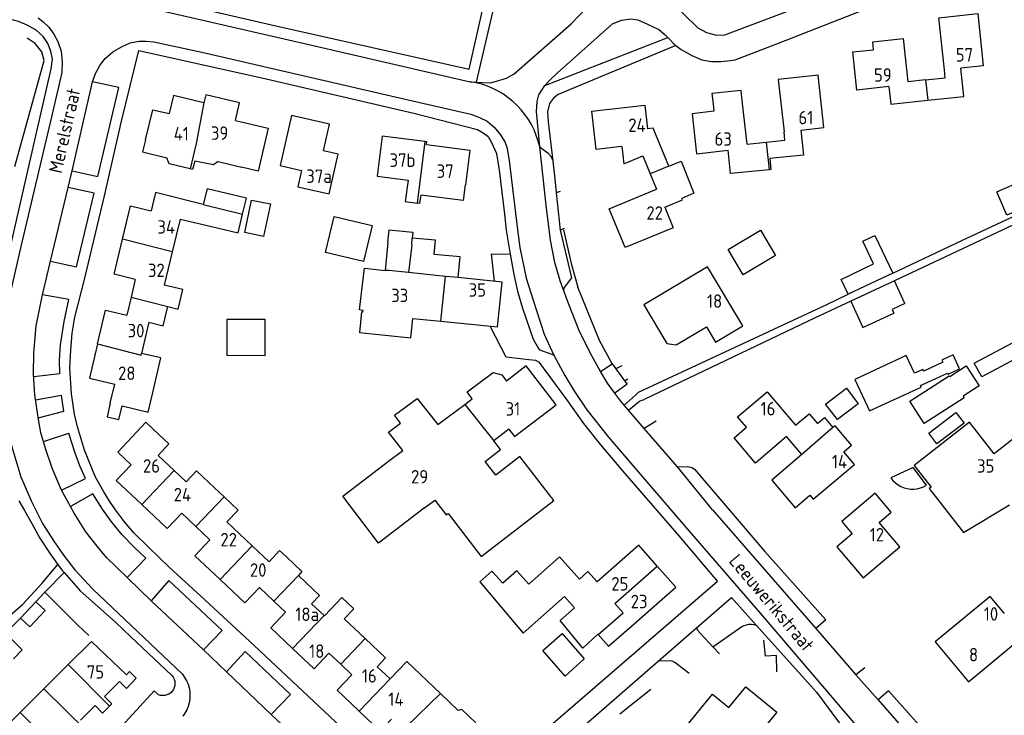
# Model space of a CAD drawing. Header units: metres. Extents: x 226218 to 240385, y 439369 to 449677.
# Tile 43 of 256: x 228462 to 228645, y 440485 to 440614. Entities that reach past the tile are written whole.
import ezdxf

# ---------------------------------------------------------------- set-up
doc = ezdxf.new("R2010")
doc.units = ezdxf.units.M
doc.header["$MEASUREMENT"] = 0
for name, color, linetype in [('DAKRAND', 4, 'Continuous'), ('DAKRAND-BYG', 4, 'Continuous'), ('HEG', 253, 'Continuous'), ('HOOFDGEBOUW', 4, 'Continuous'), ('HUISNUMMER', 253, 'Continuous'), ('KANTVERH', 253, 'Continuous'), ('SCHUTTING', 253, 'Continuous'), ('STRAATNAAM', 253, 'Continuous'), ('TUSSENMUUR', 253, 'Continuous')]:
    doc.layers.add(name, color=color, linetype=linetype)
doc.styles.get("Standard").update_dxf_attribs({"font": 'iso.shx'})

msp = doc.modelspace()

# ---------------------------------------------------------------- linework, layer by layer
at = {"layer": 'DAKRAND'}
for p, q in [((228530.17, 440573.17), (228529.68, 440567.99)), ((228547.19, 440510.18), (228555.24, 440500.67)), ((228555.24, 440500.67), (228562.92, 440507.49))]:
    msp.add_line(p, q, dxfattribs=at)
for points in [[(228485.18, 440592.19), (228486.53, 440597.8), (228489.59, 440597.07)], [(228501.87, 440595.82), (228507.97, 440594.38), (228506.09, 440586.41), (228502.98, 440587.14)], [(228607.28, 440589.35), (228601.03, 440588.74), (228601.23, 440586.67), (228600.91, 440586.64)], [(228493.49, 440586.83), (228489.57, 440587.78), (228489.13, 440588.89)], [(228498.67, 440588.16), (228497.8, 440587.54), (228494.31, 440588.25), (228493.88, 440586.73), (228493.49, 440586.83)], [(228582.27, 440587.3), (228584.54, 440588.25), (228586.94, 440582.3), (228584.71, 440581.34)], [(228600.91, 440586.64), (228593.74, 440585.93), (228593.61, 440587.18)], [(228503.2, 440578.39), (228503.91, 440581.36), (228496.61, 440583.11), (228495.91, 440580.2)], [(228495.07, 440576.68), (228502.38, 440574.93), (228503.2, 440578.39)], [(228530.17, 440573.17), (228530.42, 440575.52), (228534.78, 440575.06), (228534.68, 440573.98)], [(228543.18, 440566.64), (228543.55, 440570.49), (228538.77, 440570.95), (228539.02, 440573.56), (228534.68, 440573.98)], [(228525.48, 440560.24), (228525.55, 440560.56), (228524.91, 440560.64), (228525.79, 440568.38), (228529.68, 440567.99)], [(228486.54, 440545.32), (228488.01, 440551.74), (228484.44, 440552.56)], [(228544.41, 440543.11), (228545.82, 440544.16), (228544.86, 440545.43), (228549.69, 440549.04), (228551.28, 440548.62), (228552.16, 440547.44)], [(228478.64, 440543.34), (228478.06, 440540.79), (228480.25, 440540.29), (228480.83, 440542.82)], [(228532.9, 440534.58), (228530.28, 440537.94), (228532.49, 440539.61)], [(228487.72, 440537.48), (228489.52, 440535.78), (228487.53, 440533.66)], [(228648.57, 440536.47), (228647.56, 440537.76), (228642.62, 440533.96)], [(228497.02, 440528.54), (228494.67, 440530.78), (228492.73, 440528.74)], [(228536.93, 440523.9), (228528.41, 440517.39), (228521.77, 440526.08), (228530.25, 440532.56)], [(228511.32, 440514.82), (228510.07, 440516), (228508.1, 440513.91)], [(228565.68, 440510.69), (228562, 440514.83), (228556.3, 440509.76), (228554.09, 440512.25), (228551.48, 440509.93), (228549.46, 440512.2), (228547.19, 440510.18)], [(228522.07, 440503.32), (228523.84, 440505.2), (228521.62, 440507.29), (228518.39, 440503.87)], [(228569.11, 440500.47), (228566.33, 440497.91), (228562.11, 440503.04), (228564.8, 440505.36)], [(228539.91, 440489.46), (228533.64, 440495.43), (228530.55, 440492.18)], [(228480.34, 440491.68), (228481.64, 440490.42), (228483.46, 440492.31), (228482.21, 440493.53), (228481.64, 440492.96)], [(228477.58, 440488.94), (228478.95, 440487.54), (228478.53, 440487.13)], [(228546.45, 440484.05), (228543.89, 440486.49), (228543.2, 440486.34), (228539.91, 440489.46)], [(228478.53, 440487.13), (228477.21, 440485.84), (228475.85, 440487.22)]]:
    msp.add_lwpolyline(points, dxfattribs=at)
at = {"layer": 'DAKRAND-BYG'}
msp.add_line((228462.01, 440503.44), (228464.83, 440506.49), dxfattribs=at)
for points in [[(228643.14, 440582.54), (228649.82, 440585.44), (228651.7, 440581.1), (228645.02, 440578.21), (228643.14, 440582.54)], [(228525.66, 440569.64), (228518.6, 440571.33), (228520.21, 440578.01), (228527.26, 440576.32), (228525.66, 440569.64)], [(228596.07, 440567.18), (228593.32, 440571.84), (228599.27, 440575.44)], [(228599.27, 440575.44), (228602.06, 440570.73), (228596.07, 440567.18)], [(228615.55, 440563.55), (228614.24, 440566.29), (228620.28, 440569.17), (228618.28, 440573.38), (228620.53, 440574.45), (228623.86, 440567.47), (228615.55, 440563.55)], [(228626.09, 440561.83), (228624.13, 440566.05), (228616.04, 440562.25)], [(228616.04, 440562.25), (228618.3, 440557.37), (228624.05, 440560.03)], [(228626.09, 440561.83), (228623.71, 440560.71), (228624.05, 440560.03)], [(228507.38, 440552.2), (228507.4, 440558.84), (228500.28, 440558.85), (228500.27, 440552.22), (228507.38, 440552.2)], [(228649.5, 440553.12), (228640.33, 440548.21), (228638.96, 440550.77), (228648.13, 440555.68), (228649.5, 440553.12)], [(228619.52, 440541.9), (228629.08, 440546.33), (228628.95, 440546.6), (228634, 440548.93), (228634.1, 440548.72), (228636.21, 440549.7), (228635.01, 440552.29), (228632.95, 440551.34), (228633.14, 440550.93), (228629.59, 440549.28), (228629.43, 440549.62), (228627.85, 440548.89), (228626.33, 440552.17), (228616.81, 440547.76), (228619.52, 440541.9)], [(228637.09, 440544.35), (228629.66, 440539.59), (228627, 440543.73), (228634.3, 440548.41), (228634.39, 440548.28), (228637.47, 440550.25), (228639.85, 440546.53), (228636.9, 440544.65), (228637.09, 440544.35)], [(228611.38, 440543.18), (228615.22, 440546.14), (228617.44, 440543.25), (228613.59, 440540.29), (228611.38, 440543.18)], [(228637.06, 440539.63), (228632.02, 440535.78), (228630.5, 440537.76), (228635.55, 440541.61), (228637.06, 440539.63)], [(228630.1, 440528.12), (228627.6, 440531.42), (228623.47, 440529.48)], [(228623.47, 440529.48), (228623.86, 440529), (228624.31, 440528.57), (228624.81, 440528.2), (228625.35, 440527.9), (228625.92, 440527.66), (228626.52, 440527.5), (228627.13, 440527.41), (228627.75, 440527.4), (228628.37, 440527.47), (228628.97, 440527.61), (228629.55, 440527.83), (228630.1, 440528.12)], [(228464.83, 440506.49), (228466.57, 440504.88), (228463.75, 440501.83), (228462.01, 440503.44)], [(228459.2, 440500.65), (228462.33, 440497.55), (228460.71, 440495.92)], [(228566.57, 440495.88), (228563.03, 440492.71), (228558.93, 440497.47), (228562.47, 440500.61), (228566.57, 440495.88)]]:
    msp.add_lwpolyline(points, dxfattribs=at)
at = {"layer": 'HEG'}
for p, q in [((228590.44, 440498.15), (228595.82, 440501.93)), ((228573.17, 440485.72), (228578.94, 440490.29)), ((228635.01, 440476.65), (228623.02, 440489.96))]:
    msp.add_line(p, q, dxfattribs=at)
for points in [[(228460.95, 440587.25), (228466.41, 440606.94), (228465.97, 440608.55), (228464.74, 440610.06), (228463.2, 440611.07)], [(228562.72, 440575.51), (228564.13, 440569.23), (228565.39, 440564.88)], [(228571.77, 440550.64), (228569.42, 440555), (228565.39, 440564.88)], [(228595.82, 440501.93), (228596.24, 440502.12), (228596.69, 440502.24), (228597.14, 440502.31), (228597.6, 440502.32), (228598.06, 440502.27), (228598.51, 440502.17)], [(228602.33, 440493.5), (228602.23, 440496.54), (228600.23, 440496.41), (228599.89, 440499.36)]]:
    msp.add_lwpolyline(points, dxfattribs=at)
at = {"layer": 'HOOFDGEBOUW'}
for p, q in [((228629.93, 440603.34), (228626.61, 440602.99)), ((228596.79, 440591.38), (228595.89, 440599.48)), ((228606.76, 440594.01), (228607.28, 440589.35)), ((228596.79, 440591.38), (228600.34, 440591.78)), ((228593.61, 440587.18), (228593.27, 440590.26)), ((228498.67, 440588.16), (228502.98, 440587.14)), ((228578.84, 440585.89), (228580.01, 440583.03)), ((228491.6, 440577.51), (228490.14, 440571.44)), ((228491.6, 440577.51), (228495.07, 440576.68)), ((228490.14, 440571.44), (228488.66, 440565.23)), ((228483.29, 440566.32), (228482.51, 440563.02)), ((228482.51, 440563.02), (228481.7, 440559.66)), ((228485.83, 440558.36), (228484.44, 440552.56)), ((228534.79, 440559.08), (228539.99, 440558.55)), ((228478.64, 440543.34), (228479.49, 440546.88)), ((228552.61, 440538.51), (228549.79, 440536.34)), ((228530.25, 440532.56), (228532.9, 440534.58)), ((228490.48, 440530.87), (228487.53, 440533.66)), ((228492.73, 440528.74), (228490.48, 440530.87)), ((228497.02, 440528.54), (228499.76, 440525.95)), ((228536.93, 440523.9), (228538.84, 440525.36)), ((228494.53, 440520.46), (228491.91, 440522.93)), ((228497.14, 440517.99), (228494.53, 440520.46)), ((228504.97, 440516.88), (228500.28, 440521.31)), ((228508.1, 440513.91), (228504.97, 440516.88)), ((228508.97, 440506.63), (228506.31, 440509.14)), ((228562.92, 440507.49), (228564.8, 440505.36)), ((228511.17, 440504.54), (228508.97, 440506.63)), ((228518.34, 440503.92), (228516, 440506.14)), ((228518.39, 440503.87), (228518.34, 440503.92)), ((228522.07, 440503.32), (228525.96, 440499.65)), ((228569.11, 440500.47), (228569.16, 440500.42)), ((228521.4, 440494.89), (228519.22, 440496.96)), ((228470.86, 440494.86), (228466.29, 440490.32)), ((228523.46, 440492.95), (228521.4, 440494.89)), ((228530.55, 440492.18), (228528.15, 440494.45)), ((228477.58, 440488.94), (228480.34, 440491.68)), ((228466.29, 440490.32), (228461.9, 440485.96)), ((228473.13, 440484.52), (228475.85, 440487.22))]:
    msp.add_line(p, q, dxfattribs=at)
for points in [[(228633.41, 440605.17), (228632.38, 440614.86), (228639.59, 440615.63), (228640.62, 440605.94), (228636.43, 440605.49)], [(228623.12, 440602.08), (228617.15, 440601.44), (228616.4, 440608.52), (228620.27, 440608.93), (228620.12, 440610.41), (228625.76, 440611.01), (228626.61, 440602.99)], [(228606.76, 440594.01), (228611.05, 440594.49), (228609.96, 440604.22), (228602.57, 440603.39), (228603.66, 440593.67)], [(228629.93, 440603.34), (228633.56, 440603.72), (228633.41, 440605.17)], [(228630.35, 440599.54), (228636.99, 440600.24), (228636.43, 440605.49)], [(228623.12, 440602.08), (228623.47, 440598.81), (228630.35, 440599.54)], [(228496.03, 440599.06), (228490.38, 440600.41), (228489.59, 440597.07)], [(228501.87, 440595.82), (228502.64, 440599.05), (228496.38, 440600.54), (228496.03, 440599.06)], [(228595.89, 440599.48), (228595.69, 440601.37), (228590.28, 440600.8), (228590.48, 440598.88)], [(228573.54, 440590.97), (228568.78, 440590.43), (228567.98, 440597.55), (228577.82, 440598.66), (228578.32, 440594.27)], [(228590.48, 440598.88), (228590.64, 440597.5), (228586.6, 440597.04), (228587.43, 440589.61), (228593.27, 440590.26)], [(228512.26, 440596.71), (228510.14, 440587.42), (228514.11, 440586.52), (228513.43, 440583.5), (228519.24, 440582.18), (228520.91, 440589.53), (228518.2, 440590.14), (228519.33, 440595.1), (228512.26, 440596.71)], [(228582.27, 440587.3), (228579.36, 440594.38), (228578.32, 440594.27)], [(228600.34, 440591.78), (228603.83, 440592.16), (228603.66, 440593.67)], [(228485.18, 440592.19), (228484.65, 440589.96), (228489.13, 440588.89)], [(228537.01, 440591.89), (228529.08, 440592.88), (228528.15, 440585.44), (228533.89, 440584.72), (228533.39, 440580.75), (228535.58, 440580.48)], [(228537.3, 440591.31), (228537.37, 440591.85), (228537.01, 440591.89)], [(228537.3, 440591.31), (228545.39, 440590.3), (228544.58, 440583.84), (228544.47, 440583.85)], [(228573.54, 440590.97), (228573.91, 440587.74), (228577.48, 440589.21), (228578.84, 440585.89)], [(228544.47, 440583.85), (228544.11, 440580.96), (228536.24, 440581.94), (228536.05, 440580.42), (228535.58, 440580.48)], [(228495.91, 440580.2), (228487.05, 440582.41), (228486.24, 440579.04)], [(228581.53, 440579.74), (228583.11, 440575.88), (228574.16, 440572.21), (228571.2, 440579.41), (228580.01, 440583.03)], [(228503.63, 440574.98), (228504.88, 440581.02), (228508.35, 440580.3), (228507.1, 440574.26), (228503.63, 440574.98)], [(228581.53, 440579.74), (228584.81, 440581.09), (228584.71, 440581.34)], [(228480.91, 440573.79), (228482.39, 440579.96), (228486.24, 440579.04)], [(228483.29, 440566.32), (228479.35, 440567.26), (228480.91, 440573.79)], [(228589.43, 440568.64), (228577.64, 440561.57), (228581.93, 440554.42), (228583.63, 440554.15), (228589.25, 440557.52), (228590.96, 440554.67), (228596, 440557.69), (228589.43, 440568.64)], [(228539.99, 440558.55), (228550.49, 440557.49), (228551.33, 440565.81), (228543.18, 440566.64)], [(228489.33, 440561.28), (228491.22, 440560.8), (228492.09, 440564.41), (228488.66, 440565.23)], [(228476.29, 440554.33), (228477.79, 440560.59), (228481.7, 440559.66)], [(228485.83, 440558.36), (228488.48, 440557.72), (228489.33, 440561.28)], [(228525.48, 440560.24), (228525.27, 440560.26), (228524.88, 440556.44), (228534.42, 440555.46), (228534.79, 440559.08)], [(228476.29, 440554.33), (228474.77, 440548.01), (228479.49, 440546.88)], [(228552.61, 440538.51), (228553.67, 440537.14), (228561.36, 440543.06), (228555.81, 440550.26), (228552.16, 440547.44)], [(228606.97, 440533.79), (228604.11, 440537.15), (228598.34, 440532.24), (228594.38, 440536.9), (228596.69, 440538.87), (228595.04, 440540.81), (228600.52, 440545.47), (228605.8, 440539.26), (228608.29, 440541.38), (228609.85, 440539.54), (228611.17, 440540.66), (228612.73, 440538.83)], [(228480.83, 440542.82), (228485.67, 440541.66), (228486.54, 440545.32)], [(228532.49, 440539.61), (228531.38, 440541.09), (228535.6, 440544.24), (228539.42, 440539.37), (228544.41, 440543.11)], [(228482.52, 440531.9), (228480.02, 440534.27), (228485.25, 440539.81), (228487.72, 440537.48)], [(228606.97, 440533.79), (228601.38, 440529.03), (228605.71, 440523.94), (228608.43, 440526.26), (228609.08, 440525.5), (228616.71, 440531.99), (228614.74, 440534.31), (228616.2, 440535.55), (228613.12, 440539.16), (228612.73, 440538.83)], [(228642.62, 440533.96), (228638.08, 440539.8), (228627.79, 440531.79), (228630.93, 440527.76), (228630.57, 440527.54), (228636.95, 440519.34), (228645.48, 440524.47)], [(228548.23, 440532.53), (228551.08, 440534.72), (228549.79, 440536.34)], [(228538.84, 440525.36), (228540.96, 440522.62), (228541.32, 440522.89), (228547.49, 440514.89), (228560.95, 440525.27), (228554.65, 440533.45), (228550.18, 440530), (228548.23, 440532.53)], [(228482.52, 440531.9), (228479.77, 440529), (228484.48, 440524.55)], [(228499.76, 440525.95), (228502.35, 440523.5), (228500.28, 440521.31)], [(228614.37, 440521.4), (228616.32, 440519.1), (228613.47, 440516.7), (228618.34, 440510.95), (228625.12, 440516.69), (228621.28, 440521.22), (228623.53, 440523.13), (228620.56, 440526.64), (228614.37, 440521.4)], [(228484.48, 440524.55), (228489.21, 440520.08), (228491.91, 440522.93)], [(228497.14, 440517.99), (228494.35, 440515.04), (228499.05, 440510.6)], [(228580.12, 440513.1), (228576.71, 440516.98), (228568.99, 440510.17)], [(228511.32, 440514.82), (228514.22, 440512.08), (228513.55, 440511.38)], [(228575.83, 440502.41), (228583.55, 440509.22), (228580.12, 440513.1)], [(228513.55, 440511.38), (228517.46, 440507.68), (228516, 440506.14)], [(228568.99, 440510.17), (228567.28, 440512.1), (228565.68, 440510.69)], [(228499.05, 440510.6), (228503.61, 440506.29), (228506.31, 440509.14)], [(228644.55, 440504.33), (228641.92, 440507.5), (228631.72, 440499.06), (228637.86, 440491.64), (228648.06, 440500.08)], [(228511.17, 440504.54), (228508.42, 440501.64), (228512.48, 440497.8)], [(228569.16, 440500.42), (228571.09, 440498.23), (228575.83, 440502.41)], [(228481.64, 440492.96), (228475.17, 440499.14), (228470.86, 440494.86)], [(228525.96, 440499.65), (228529.71, 440496.1), (228528.15, 440494.45)], [(228512.48, 440497.8), (228516.46, 440494.04), (228519.22, 440496.96)], [(228523.46, 440492.95), (228520.73, 440490.07), (228524.82, 440486.2)], [(228593.18, 440479.53), (228591.59, 440477.58), (228585.1, 440482.89), (228590.37, 440489.34), (228593.41, 440486.86), (228596.54, 440490.69), (228602.29, 440485.99), (228598.71, 440481.62)], [(228466.89, 440478.33), (228463.71, 440475.17), (228457.4, 440481.5), (228461.9, 440485.96)], [(228524.82, 440486.2), (228528.73, 440482.51), (228530.82, 440484.72)]]:
    msp.add_lwpolyline(points, dxfattribs=at)
at = {"layer": 'KANTVERH'}
for p, q in [((228559.3, 440602.28), (228582.09, 440611.18)), ((228562.1, 440582.62), (228561.4, 440582.39)), ((228562.14, 440575.42), (228562.9, 440575.81)), ((228569.6, 440549.21), (228571.77, 440550.64)), ((228573.56, 440550.26), (228572.43, 440549.73)), ((228464.44, 440548.3), (228469.29, 440548.82)), ((228574.07, 440547.48), (228574.7, 440547.87)), ((228574.53, 440546.84), (228572.28, 440545.18)), ((228464.79, 440543.97), (228469.6, 440544.81)), ((228470.02, 440541.84), (228469.61, 440544.76)), ((228574.02, 440542.96), (228576.1, 440544.85)), ((228576.97, 440543.75), (228577.71, 440544.02)), ((228465.28, 440540.65), (228470.02, 440541.84)), ((228579.91, 440540.01), (228577.72, 440538.65)), ((228466.26, 440536.22), (228470.98, 440537.78)), ((228470.11, 440511.9), (228466.53, 440508.27)), ((228470.11, 440511.9), (228473.07, 440508.54)), ((228475.42, 440508.86), (228492.04, 440493.03)), ((228466.53, 440508.27), (228464.83, 440506.49)), ((228473.07, 440508.54), (228479.61, 440502.69)), ((228593.92, 440507.29), (228598.51, 440502.17)), ((228462.01, 440503.44), (228459.2, 440500.65)), ((228479.61, 440502.69), (228482.46, 440500)), ((228482.46, 440500), (228490.01, 440492.88)), ((228590.44, 440498.15), (228591.7, 440496.81)), ((228490.01, 440492.88), (228490.05, 440492.84)), ((228618.65, 440494.22), (228616.98, 440492.95)), ((228486.78, 440489.97), (228463.17, 440464.22)), ((228487.59, 440489.22), (228486.78, 440489.97)), ((228623.02, 440489.96), (228621.14, 440488.29))]:
    msp.add_line(p, q, dxfattribs=at)
for points in [[(228484.66, 440708.87), (228485.74, 440705.74), (228486.64, 440702.73), (228487.51, 440698.89), (228488.01, 440693.72), (228487.93, 440688.76), (228487.63, 440682.98), (228486.89, 440675.21), (228485.4, 440665.67), (228483.89, 440658.57), (228481.72, 440651.39), (228478.67, 440643.66), (228475, 440634.33), (228472.84, 440627.95), (228471.46, 440622.19), (228485.48, 440618.93), (228509.37, 440613.36), (228545.22, 440605.31), (228553.25, 440641.02)], [(228580.42, 440612.66), (228581.6, 440611.69), (228582.09, 440611.18), (228583.38, 440609.81), (228583.55, 440609.69), (228584.58, 440608.95), (228586.54, 440607.83), (228588.38, 440607.04), (228590.22, 440606.71), (228591.96, 440606.72), (228593.72, 440606.93), (228594.58, 440607.08), (228602.62, 440610.14), (228629.96, 440620.89), (228660.73, 440633.08), (228669.99, 440636.66), (228667.55, 440661.91), (228677.66, 440662.9), (228677.29, 440666.95)], [(228554.98, 440639.27), (228549.31, 440614.82), (228546.54, 440602.9)], [(228444.47, 440630.45), (228445, 440629.03), (228445.46, 440628.37), (228445.78, 440627.91), (228446.91, 440626.64), (228448.09, 440625.83), (228449.3, 440625.26), (228470.24, 440620.37), (228515.51, 440609.89), (228545.43, 440602.99), (228546.54, 440602.9), (228547.68, 440602.82), (228549.18, 440602.8), (228550.29, 440603.08), (228552.17, 440603.65), (228553.58, 440604.45), (228564.18, 440613.72), (228566.98, 440616.67), (228568.25, 440618.47)], [(228577.29, 440623.22), (228587.66, 440612.98), (228589.26, 440612.1), (228591.11, 440611.63), (228592.66, 440611.7), (228613.18, 440619.48)], [(228458.14, 440564.15), (228460.27, 440572.92), (228464.63, 440592.13), (228467.7, 440605.38), (228467.95, 440607.16), (228467.65, 440608.63), (228467.04, 440610.11), (228466.21, 440611.39), (228464.87, 440612.57), (228463.2, 440613.5), (228461.62, 440614.16), (228459.78, 440614.64), (228443.77, 440618.33), (228443.11, 440617.94), (228441.92, 440616.88), (228440.79, 440615.39), (228439.98, 440613.44), (228437.42, 440602.7), (228434.64, 440591.04), (228430.14, 440571.94)], [(228465.25, 440614.85), (228466.16, 440614.17), (228467.22, 440613.08), (228468.15, 440611.84), (228468.9, 440610.47), (228469.52, 440608.67), (228469.72, 440606.66), (228469.66, 440604.68), (228467.83, 440596.74), (228462.04, 440572.4), (228459.29, 440560.21), (228458.7, 440556.35), (228458.45, 440552.97), (228458.41, 440548.96), (228458.66, 440544.72), (228459.25, 440540.35), (228460.37, 440535.27), (228462.05, 440529.7), (228464.01, 440525.12), (228466.08, 440521.04), (228468.15, 440517.75), (228469.94, 440515.11), (228472.07, 440512.4), (228475.42, 440508.86)], [(228590.4, 440523.54), (228583.89, 440531.54), (228577.72, 440538.65), (228575.11, 440541.66), (228574.79, 440542.04), (228574.02, 440542.96), (228573.4, 440543.69), (228572.28, 440545.18), (228570.88, 440547.08), (228569.6, 440549.21), (228567.73, 440552.57), (228565.59, 440556.97), (228563.66, 440561.84), (228562.82, 440564.16), (228562.13, 440566.07), (228561.13, 440569.43), (228560.3, 440573.59), (228559.5, 440580.11), (228558.32, 440590.91), (228557.71, 440597.46), (228557.85, 440599.34), (228558.19, 440600.57), (228559.3, 440602.28), (228560.17, 440603.21), (228561.61, 440604.61), (228571.27, 440613.24), (228571.85, 440613.7), (228573.5, 440614.42), (228575.24, 440614.68), (228576.51, 440614.48), (228578.34, 440613.67), (228580.42, 440612.66)], [(228500.2, 440493.48), (228495.94, 440497.55), (228486.26, 440506.67), (228481.76, 440511.02), (228477.93, 440514.72), (228476.19, 440516.78), (228474.11, 440519.49), (228471.93, 440522.92), (228471.24, 440524.16), (228469.59, 440527.23), (228467.88, 440531.27), (228466.7, 440534.73), (228465.79, 440537.82), (228465.65, 440538.57), (228465.33, 440540.33), (228464.65, 440544.86), (228464.41, 440548.7), (228464.45, 440552.7), (228464.91, 440557.71), (228466.05, 440563.43), (228467.54, 440569.67), (228470.85, 440583.37), (228471.55, 440586.47), (228475.32, 440602.96), (228475.88, 440604.49), (228476.7, 440606.02), (228477.68, 440607.3), (228479.15, 440608.55), (228480.7, 440609.47), (228482.31, 440610.2), (228483.99, 440610.5), (228485.33, 440610.52)], [(228485.33, 440610.52), (228486.73, 440610.38), (228495.63, 440608.45), (228533.94, 440599.61), (228545.57, 440596.95), (228547.18, 440596.38), (228548.55, 440595.65), (228549.86, 440594.54), (228551.06, 440593.16), (228551.91, 440591.69), (228552.2, 440590.87), (228552.64, 440588.37), (228554.21, 440575.52), (228554.64, 440572.22), (228555.8, 440566.52), (228557.1, 440562.43), (228559.17, 440556.17), (228560.95, 440552.22)], [(228583.55, 440609.69), (228561.77, 440600.62), (228560.88, 440599.96), (228560.11, 440598.94), (228559.77, 440597.42), (228559.9, 440595.56), (228560.75, 440588.23), (228561.13, 440584.98), (228561.4, 440582.39), (228562.14, 440575.42), (228564.22, 440566.58), (228562.86, 440564.78), (228562.73, 440564.41), (228562.82, 440564.16)], [(228623.86, 440567.47), (228636.65, 440573.53), (228668.89, 440588.57), (228712.86, 440609.47)], [(228505.36, 440498.37), (228496.18, 440506.85), (228489.59, 440512.94), (228485.72, 440516.61), (228483.02, 440519.3), (228481.28, 440521.35), (228479.79, 440523.29), (228478.65, 440524.97), (228477.43, 440526.88), (228475.91, 440529.64), (228473.89, 440534.62), (228472.56, 440538.95), (228472.04, 440541.29), (228471.44, 440545.08), (228471.14, 440549.93), (228471.35, 440553.18), (228471.6, 440556.32), (228472.05, 440559.3), (228473.9, 440566.52), (228477.55, 440581.8), (228480.75, 440595.68), (228483.92, 440608.79), (228507.55, 440603.53), (228534.94, 440597.13), (228546.78, 440594.11), (228547.85, 440593.53), (228548.78, 440592.82), (228549.41, 440591.72), (228550.31, 440589.66), (228550.8, 440586.56), (228551.78, 440578.4), (228552.13, 440575.42)], [(228712.69, 440608.07), (228667.37, 440586.37), (228624.13, 440566.05)], [(228471.55, 440586.47), (228476.33, 440585.38), (228480.25, 440601.89), (228475.32, 440602.96)], [(228558.32, 440590.91), (228558.04, 440591.98), (228557.69, 440593.03), (228557.27, 440594.05), (228556.78, 440595.04), (228556.22, 440595.99), (228555.59, 440596.9), (228554.9, 440597.76), (228554.15, 440598.57), (228553.34, 440599.32), (228552.48, 440600.02), (228551.58, 440600.65), (228550.63, 440601.22), (228549.65, 440601.72), (228548.63, 440602.15), (228547.59, 440602.51), (228546.52, 440602.79), (228545.43, 440602.99)], [(228558.32, 440590.91), (228558.97, 440590.39), (228559.86, 440589.77), (228560.32, 440589.26), (228560.67, 440588.52), (228560.75, 440588.23)], [(228467.54, 440569.67), (228472.36, 440568.62), (228475.63, 440582.33), (228470.85, 440583.37)], [(228552.13, 440575.42), (228552.68, 440572.12), (228552.87, 440571.01), (228553.51, 440567.2), (228554.2, 440564.14), (228555.15, 440560.94), (228557.14, 440555.19), (228558.08, 440553.46), (228558.3, 440553.22), (228560.58, 440552.42), (228560.95, 440552.22), (228562.97, 440548.45), (228564.75, 440545.52), (228567.07, 440542.08), (228571.07, 440537.02), (228578.14, 440528.78), (228586.06, 440519.62)], [(228549.93, 440565.97), (228549.36, 440571.03), (228552.87, 440571.01)], [(228469.29, 440548.82), (228469.23, 440551.34), (228469.42, 440554.18), (228470.1, 440558.51), (228470.98, 440562.58), (228466.05, 440563.43)], [(228576.1, 440544.85), (228576.65, 440545.36), (228611.6, 440561.68), (228615.55, 440563.55)], [(228616.04, 440562.25), (228609.43, 440559.15), (228577.71, 440544.02)], [(228563.38, 440544.01), (228558.27, 440550.86), (228557.6, 440551.29), (228556.33, 440551.39), (228552.1, 440551.86), (228549.15, 440557.62)], [(228571.77, 440550.64), (228572.43, 440549.73), (228574.07, 440547.48), (228574.53, 440546.84)], [(228584.17, 440518.72), (228573.72, 440530.76), (228569.68, 440535.6), (228566.49, 440539.56), (228563.38, 440544.01)], [(228574.79, 440542.04), (228576.81, 440543.69), (228576.97, 440543.75)], [(228469.59, 440527.23), (228474.04, 440529.36), (228472.99, 440531.74), (228472.09, 440534.26), (228471.09, 440537.36), (228470.98, 440537.78)], [(228583.89, 440531.54), (228585.77, 440531.61), (228586.53, 440531.39), (228587.04, 440531.08), (228600.03, 440515.9), (228611.39, 440503.11), (228609.57, 440501.51)], [(228481.76, 440511.02), (228485.23, 440514.56), (228483.07, 440516.6), (228480.88, 440518.89), (228478.93, 440521.24), (228477.2, 440523.68), (228475.43, 440526.53), (228471.24, 440524.16)], [(228461.71, 440525.24), (228462.73, 440523.42), (228464.11, 440521.01), (228465.6, 440518.3), (228467.63, 440515.21), (228468.94, 440513.42)], [(228590.4, 440523.54), (228609.57, 440501.51), (228616.98, 440492.95), (228621.14, 440488.29), (228632.64, 440475.11), (228636.88, 440470.72), (228642.77, 440464.87), (228646.58, 440461.55)], [(228449.36, 440521.56), (228455.79, 440500.28), (228462.4, 440506.04), (228465.92, 440509.91), (228468.94, 440513.42)], [(228505.36, 440498.37), (228541.53, 440464.4), (228559.97, 440480.59), (228558.51, 440481.96), (228591.34, 440510.29), (228584.17, 440518.72)], [(228586.06, 440519.62), (228599.25, 440504.35), (228619.85, 440480.28), (228632.53, 440465.49), (228639.85, 440457.05), (228642.09, 440454.51), (228644.63, 440451.95)], [(228468.94, 440513.42), (228469.81, 440512.24), (228470.11, 440511.9)], [(228495.94, 440497.55), (228499.43, 440501.18), (228489.53, 440510.41), (228486.26, 440506.67)], [(228578.16, 440420.06), (228574.52, 440415.88), (228542.55, 440443.66), (228551.64, 440454.53), (228542.67, 440462.76), (228553, 440471.74), (228580.28, 440495.46), (228587.44, 440501.67), (228593.92, 440507.29)], [(228587.44, 440501.67), (228587.62, 440501.23), (228588.15, 440500.58), (228590.44, 440498.15)], [(228598.51, 440502.17), (228601.94, 440498.34), (228609.66, 440489.71), (228613.92, 440483.96), (228623.89, 440470.89), (228628.51, 440462.29), (228632.67, 440453.47), (228640.61, 440429.88), (228644.78, 440416.46)], [(228500.2, 440493.48), (228503.65, 440497.27), (228512.06, 440489.3), (228508.51, 440485.56)], [(228586.06, 440493.17), (228583.42, 440495.25), (228582.88, 440495.48), (228582.41, 440495.51), (228580.28, 440495.46)], [(228490.05, 440492.84), (228490.3, 440492.52), (228490.48, 440492.16), (228490.6, 440491.78), (228490.65, 440491.38), (228490.63, 440490.98), (228490.53, 440490.59), (228490.37, 440490.22), (228490.14, 440489.89), (228489.86, 440489.6), (228489.53, 440489.37), (228489.17, 440489.2), (228488.78, 440489.1), (228488.38, 440489.07), (228487.98, 440489.11), (228487.59, 440489.22)], [(228492.04, 440493.03), (228492.45, 440492.46), (228492.8, 440491.85), (228493.07, 440491.2), (228493.27, 440490.53), (228493.39, 440489.84), (228493.43, 440489.15), (228493.4, 440488.45), (228493.28, 440487.76), (228493.09, 440487.08), (228492.83, 440486.43), (228492.49, 440485.82), (228492.08, 440485.25)], [(228500.2, 440493.48), (228508.51, 440485.56), (228512.69, 440481.6), (228519.44, 440474.98)]]:
    msp.add_lwpolyline(points, dxfattribs=at)
at = {"layer": 'SCHUTTING'}
for q in [(228466.53, 440508.27), (228474.7, 440500.24)]:
    msp.add_line((228472.57, 440502.21), q, dxfattribs=at)
at = {"layer": 'TUSSENMUUR'}
for p, q in [((228629.93, 440603.34), (228630.35, 440599.54)), ((228537.01, 440591.89), (228535.58, 440580.48)), ((228600.34, 440591.78), (228600.91, 440586.64)), ((228582.27, 440587.3), (228578.84, 440585.89)), ((228495.91, 440580.2), (228503.2, 440578.39)), ((228490.14, 440571.44), (228480.91, 440573.79)), ((228534.57, 440572.75), (228534.68, 440573.98)), ((228534.57, 440572.75), (228533.96, 440567.57)), ((228540.84, 440566.87), (228533.96, 440567.57)), ((228539.99, 440558.55), (228540.84, 440566.87)), ((228543.18, 440566.64), (228540.84, 440566.87)), ((228482.51, 440563.02), (228489.33, 440561.28)), ((228544.41, 440543.11), (228549.79, 440536.34)), ((228612.73, 440538.83), (228606.97, 440533.79)), ((228490.48, 440530.87), (228484.48, 440524.55)), ((228494.53, 440520.46), (228499.76, 440525.95)), ((228504.97, 440516.88), (228499.05, 440510.6)), ((228508.97, 440506.63), (228513.55, 440511.38)), ((228518.34, 440503.92), (228512.48, 440497.8)), ((228525.96, 440499.65), (228521.4, 440494.89)), ((228478.53, 440487.13), (228470.86, 440494.86)), ((228474.23, 440482.54), (228466.29, 440490.32)), ((228533.55, 440483.28), (228539.91, 440489.46)), ((228469.86, 440477.95), (228461.9, 440485.96))]:
    msp.add_line(p, q, dxfattribs=at)
for points in [[(228496.03, 440599.06), (228494.61, 440591.52), (228493.49, 440586.83)], [(228533.96, 440567.57), (228530.34, 440567.94), (228529.68, 440567.99)], [(228476.29, 440554.33), (228484.37, 440552.27), (228484.44, 440552.56)], [(228569.16, 440500.42), (228573.78, 440504.46), (228572.29, 440506.19), (228580.12, 440513.1)], [(228524.82, 440486.2), (228530.57, 440492.17), (228530.55, 440492.18)]]:
    msp.add_lwpolyline(points, dxfattribs=at)

# ---------------------------------------------------------------- texts
at = {"layer": 'HUISNUMMER'}
for s, p in [('57', (228635.52, 440606.73)), ('59', (228620.35, 440602.99)), ('61', (228606.33, 440595.08)), ('39', (228497.31, 440592.2)), ('24', (228574.76, 440593.67)), ('41', (228490.42, 440592.08)), ('63', (228590.76, 440591.1)), ('37b', (228530.46, 440587.18)), ('37', (228539.21, 440585.14)), ('37a', (228515.01, 440584.2)), ('22', (228578.12, 440577.38)), ('34', (228487.39, 440574.79)), ('32', (228485.64, 440566.74)), ('35', (228545.15, 440563.1)), ('33', (228530.78, 440562.09)), ('18', (228589.36, 440561.03)), ('30', (228481.87, 440555.55)), ('28', (228480.09, 440547.65)), ('31', (228552, 440541.03)), ('16', (228599.31, 440541.07)), ('26', (228484.71, 440530.44)), ('14', (228612.55, 440531.26)), ('35', (228639.47, 440530.44)), ('29', (228534.45, 440528.44)), ('24', (228490.42, 440525.12)), ('12', (228619.56, 440517.68)), ('22', (228499.08, 440516.76)), ('20', (228504.55, 440511.13)), ('25', (228571.61, 440508.58)), ('23', (228575.21, 440505.29)), ('18a', (228512.98, 440502.92)), ('10', (228640.72, 440502.99)), ('18', (228515.55, 440496.08)), ('8', (228637.97, 440495.43)), ('75', (228474.3, 440492.22)), ('16', (228525.33, 440491.49)), ('14', (228530.24, 440487.16))]:
    msp.add_text(s, height=2.5, dxfattribs=at).set_placement(p)
at = {"layer": 'STRAATNAAM'}
for s, rotation, p in [('Merelstraat', 77.2288, (228469.61, 440585.84)), ('Leeuwerikstraat', 310.011, (228593.29, 440513.97))]:
    msp.add_text(s, height=2.5, rotation=rotation, dxfattribs=at).set_placement(p)

doc.saveas('drawing.dxf')
